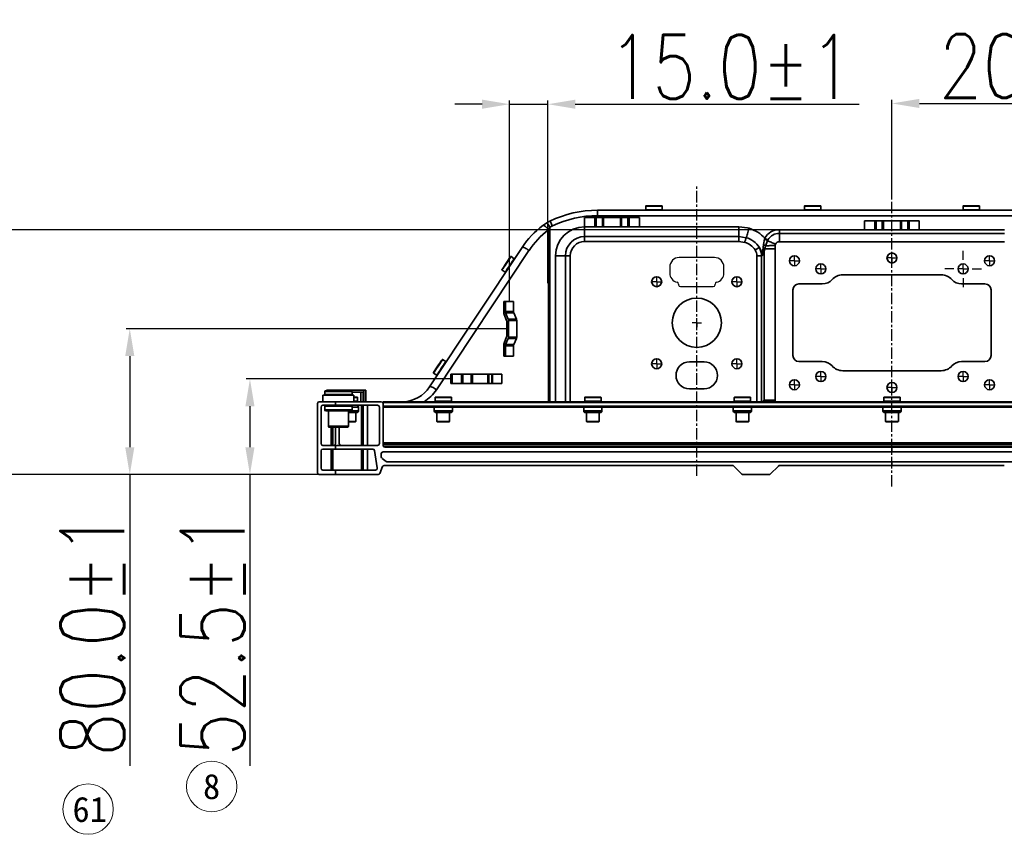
# Model space of a CAD drawing. Header units: millimetres. Extents: x 16386 to 23226, y -7201 to -2390.
# Tile 4 of 94: x 16891 to 17431, y -4339 to -3892. Entities that reach past the tile are written whole.
import ezdxf
from ezdxf.enums import TextEntityAlignment as Align

# ---------------------------------------------------------------- set-up
doc = ezdxf.new("R2010")
doc.units = ezdxf.units.MM
doc.header["$PDMODE"] = 3
doc.header["$PDSIZE"] = 8
doc.linetypes.add('CENTER', pattern=[2, 1.25, -0.25, 0.25, -0.25])
doc.linetypes.add('CENTERX2', pattern=[20.32, 12.7, -2.54, 2.54, -2.54])
doc.layers.get('0').update_dxf_attribs({"linetype": 'CONTINUOUS'})
doc.layers.get('Defpoints').update_dxf_attribs({"linetype": 'CONTINUOUS'})
for name, color, linetype in [('3中心线层', 1, 'CENTER'), ('7标注层', 4, 'CONTINUOUS'), ('中心线层', 1, 'CENTERX2')]:
    doc.layers.add(name, color=color, linetype=linetype)
for name, color, linetype, lineweight in [('单行文本', 7, 'CONTINUOUS', 5), ('细实线', 3, 'CONTINUOUS', 13), ('轮廓实线层', 7, 'CONTINUOUS', 35)]:
    doc.layers.add(name, color=color, linetype=linetype, lineweight=lineweight)
doc.styles.add('TH_GBDIM', font='romans.shx', dxfattribs={"width": 0.8, "bigfont": 'gbcbig.shx'})
doc.styles.add('文字', font='simhei.ttf')
doc.dimstyles.new('TH_GBDIM', dxfattribs={"dimtxt": 35, "dimasz": 15, "dimexe": 2, "dimexo": 0, "dimgap": 3, "dimtad": 1, "dimdec": 1, "dimzin": 0, "dimdsep": 46, "dimtxsty": 'TH_GBDIM', "dimcen": 2.5, "dimclrd": 130, "dimclre": 130, "dimclrt": 3, "dimadec": 1, "dimazin": 0, "dimtfac": 0.714286, "dimtdec": 1, "dimtmove": 0, "dimatfit": 3, "dimfxl": 1, "dimtzin": 0, "dimlwd": -1, "dimlwe": -1, "dimarcsym": 0})

# ---------------------------------------------------------------- blocks, each defined once
blk = doc.blocks.new('SW_CENTERMARKSYMBOL_39')
at = {"layer": '中心线层', "color": 0}
for q in [(-2.5, 0), (0, 2.5), (0, -2.5), (2.5, 0)]:
    blk.add_line((0, 0), q, dxfattribs=at)
blk = doc.blocks.new('SW_CENTERMARKSYMBOL_40')
at = {"layer": '中心线层', "color": 0}
for q in [(-2.5, 0), (0, 2.5), (0, -2.5), (2.5, 0)]:
    blk.add_line((0, 0), q, dxfattribs=at)
blk = doc.blocks.new('SW_CENTERMARKSYMBOL_41')
at = {"layer": '中心线层', "color": 0}
for q in [(-2.5, 0), (0, 2.5), (0, -2.5), (2.5, 0)]:
    blk.add_line((0, 0), q, dxfattribs=at)
blk = doc.blocks.new('SW_CENTERMARKSYMBOL_42')
at = {"layer": '中心线层', "color": 0}
for q in [(-2.5, 0), (0, 2.5), (0, -2.5), (2.5, 0)]:
    blk.add_line((0, 0), q, dxfattribs=at)
blk = doc.blocks.new('SW_CENTERMARKSYMBOL_43')
at = {"layer": '中心线层', "color": 0}
for q in [(-2.5, 0), (0, 2.5), (0, -2.5), (2.5, 0)]:
    blk.add_line((0, 0), q, dxfattribs=at)
blk = doc.blocks.new('SW_CENTERMARKSYMBOL_49')
at = {"layer": '中心线层', "color": 0}
for q in [(-2.5, 0), (0, 2.5), (0, -2.5), (2.5, 0)]:
    blk.add_line((0, 0), q, dxfattribs=at)
blk = doc.blocks.new('SW_CENTERMARKSYMBOL_50')
at = {"layer": '中心线层', "color": 0}
for q in [(-2.5, 0), (0, 2.5), (0, -2.5), (2.5, 0)]:
    blk.add_line((0, 0), q, dxfattribs=at)
blk = doc.blocks.new('SW_CENTERMARKSYMBOL_51')
at = {"layer": '中心线层', "color": 0}
for q in [(-2.5, 0), (0, 2.5), (0, -2.5), (2.5, 0)]:
    blk.add_line((0, 0), q, dxfattribs=at)
blk = doc.blocks.new('SW_CENTERMARKSYMBOL_52')
at = {"layer": '中心线层', "color": 0}
for q in [(-2.5, 0), (0, 2.5), (0, -2.5), (2.5, 0)]:
    blk.add_line((0, 0), q, dxfattribs=at)
blk = doc.blocks.new('SW_CENTERMARKSYMBOL_53')
at = {"layer": '中心线层', "color": 0}
for q in [(-2.5, 0), (0, 2.5), (0, -2.5), (2.5, 0)]:
    blk.add_line((0, 0), q, dxfattribs=at)
blk = doc.blocks.new('SW_CENTERMARKSYMBOL_54')
at = {"layer": '中心线层', "color": 0}
for q in [(-2.5, 0), (0, 2.5), (0, -2.5), (2.5, 0)]:
    blk.add_line((0, 0), q, dxfattribs=at)
blk = doc.blocks.new('SW_CENTERMARKSYMBOL_55')
at = {"layer": '中心线层', "color": 0}
for q in [(-2.5, 0), (0, 2.5), (0, -2.5), (2.5, 0)]:
    blk.add_line((0, 0), q, dxfattribs=at)
blk = doc.blocks.new('SW_CENTERMARKSYMBOL_56')
at = {"layer": '中心线层', "color": 0}
for q in [(-2.5, 0), (0, 2.5), (0, -2.5), (2.5, 0)]:
    blk.add_line((0, 0), q, dxfattribs=at)
blk = doc.blocks.new('SW_CENTERMARKSYMBOL_57')
at = {"layer": '中心线层', "color": 0}
for q in [(-2.5, 0), (0, 2.5), (0, -2.5), (2.5, 0)]:
    blk.add_line((0, 0), q, dxfattribs=at)
blk = doc.blocks.new('SW_CENTERMARKSYMBOL_58')
at = {"layer": '中心线层', "color": 0}
for p, q in [((0, 5), (0, 10)), ((-5, 0), (-10, 0)), ((0, 0), (-2.5, 0)), ((0, 0), (0, 2.5)), ((0, 0), (0, -2.5)), ((0, 0), (2.5, 0)), ((5, 0), (10, 0)), ((0, -5), (0, -10))]:
    blk.add_line(p, q, dxfattribs=at)
blk = doc.blocks.new('*D395')
at = {"layer": '7标注层', "color": 130, "ltscale": 5, "transparency": 16777216}
for p, q in [((17127.11, -4089.47), (17015.01, -4089.47)), ((17017.01, -4104.47), (17017.01, -4126.97)), ((17075.4, -4141.97), (17015.01, -4141.97)), ((17017.01, -4141.97), (17017.01, -4301.63))]:
    blk.add_line(p, q, dxfattribs=at)
for points in [[(17014.51, -4104.47), (17019.51, -4104.47), (17017.01, -4089.47)], [(17014.51, -4126.97), (17019.51, -4126.97), (17017.01, -4141.97)]]:
    blk.add_solid(points, dxfattribs=at)
at = {"layer": 'Defpoints', "color": 0, "ltscale": 5, "transparency": 16777216}
for p in [(17127.11, -4089.47), (17017.01, -4141.97), (17075.4, -4141.97)]:
    blk.add_point(p, dxfattribs=at)
at = {"layer": '7标注层', "color": 3, "ltscale": 5, "transparency": 16777216, "insert": (16996.51, -4229.3), "char_height": 35, "attachment_point": 5, "rotation": 90, "style": 'TH_GBDIM'}
blk.add_mtext('52.5±1', dxfattribs=at)
blk = doc.blocks.new('*D396')
at = {"layer": '7标注层', "color": 130, "ltscale": 5, "transparency": 16777216}
for p, q in [((17158.72, -4061.97), (16949.13, -4061.97)), ((16951.13, -4076.97), (16951.13, -4126.97)), ((17066.76, -4141.97), (16949.13, -4141.97)), ((16951.13, -4141.97), (16951.13, -4301.63))]:
    blk.add_line(p, q, dxfattribs=at)
for points in [[(16948.63, -4076.97), (16953.63, -4076.97), (16951.13, -4061.97)], [(16948.63, -4126.97), (16953.63, -4126.97), (16951.13, -4141.97)]]:
    blk.add_solid(points, dxfattribs=at)
at = {"layer": 'Defpoints', "color": 0, "ltscale": 5, "transparency": 16777216}
for p in [(17158.72, -4061.97), (16951.13, -4141.97), (17066.76, -4141.97)]:
    blk.add_point(p, dxfattribs=at)
at = {"layer": '7标注层', "color": 3, "ltscale": 5, "transparency": 16777216, "insert": (16930.63, -4229.3), "char_height": 35, "attachment_point": 5, "rotation": 90, "style": 'TH_GBDIM'}
blk.add_mtext('80.0±1', dxfattribs=at)
blk = doc.blocks.new('*D397')
at = {"layer": '7标注层', "color": 130, "ltscale": 5, "transparency": 16777216}
for p, q in [((17144.3, -3938.83), (17129.3, -3938.83)), ((17159.3, -4046.97), (17159.3, -3936.83)), ((17159.3, -3938.83), (17180.4, -3938.83)), ((17180.4, -4036.97), (17180.4, -3936.83)), ((17195.4, -3938.83), (17351.06, -3938.83))]:
    blk.add_line(p, q, dxfattribs=at)
for points in [[(17144.3, -3936.33), (17144.3, -3941.33), (17159.3, -3938.83)], [(17195.4, -3936.33), (17195.4, -3941.33), (17180.4, -3938.83)]]:
    blk.add_solid(points, dxfattribs=at)
at = {"layer": 'Defpoints', "color": 0, "ltscale": 5, "transparency": 16777216}
for p in [(17180.4, -3938.83), (17180.4, -4036.97), (17159.3, -4046.97)]:
    blk.add_point(p, dxfattribs=at)
at = {"layer": '7标注层', "color": 3, "ltscale": 5, "transparency": 16777216, "insert": (17280.73, -3918.33), "char_height": 35, "attachment_point": 5, "style": 'TH_GBDIM'}
blk.add_mtext('15.0±1', dxfattribs=at)
blk = doc.blocks.new('*D399')
at = {"layer": '7标注层', "color": 130, "ltscale": 5, "transparency": 16777216}
for p, q in [((17369.01, -3990.02), (17369.01, -3936.4)), ((17384.01, -3938.4), (17563.71, -3938.4)), ((17578.71, -4046.97), (17578.71, -3936.4))]:
    blk.add_line(p, q, dxfattribs=at)
for points in [[(17384.01, -3935.9), (17384.01, -3940.9), (17369.01, -3938.4)], [(17563.71, -3935.9), (17563.71, -3940.9), (17578.71, -3938.4)]]:
    blk.add_solid(points, dxfattribs=at)
at = {"layer": 'Defpoints', "color": 0, "ltscale": 5, "transparency": 16777216}
for p in [(17578.71, -3938.4), (17369.01, -3990.02), (17578.71, -4046.97)]:
    blk.add_point(p, dxfattribs=at)
at = {"layer": '7标注层', "color": 3, "ltscale": 5, "transparency": 16777216, "insert": (17473.86, -3917.9), "char_height": 35, "attachment_point": 5, "style": 'TH_GBDIM'}
blk.add_mtext('209.7±1', dxfattribs=at)
blk = doc.blocks.new('*D398')
at = {"layer": '7标注层', "color": 130, "ltscale": 5, "transparency": 16777216}
for p, q in [((17366.17, -4007.71), (16864.41, -4007.71)), ((16866.41, -4022.71), (16866.41, -4126.97)), ((17066.76, -4141.97), (16864.41, -4141.97)), ((16866.41, -4141.97), (16866.41, -4324.3))]:
    blk.add_line(p, q, dxfattribs=at)
for points in [[(16863.91, -4022.71), (16868.91, -4022.71), (16866.41, -4007.71)], [(16863.91, -4126.97), (16868.91, -4126.97), (16866.41, -4141.97)]]:
    blk.add_solid(points, dxfattribs=at)
at = {"layer": 'Defpoints', "color": 0, "ltscale": 5, "transparency": 16777216}
for p in [(17366.17, -4007.71), (16866.41, -4141.97), (17066.76, -4141.97)]:
    blk.add_point(p, dxfattribs=at)
at = {"layer": '7标注层', "color": 3, "ltscale": 5, "transparency": 16777216, "insert": (16845.91, -4240.63), "char_height": 35, "attachment_point": 5, "rotation": 90, "style": 'TH_GBDIM'}
blk.add_mtext('134.3±1', dxfattribs=at)

msp = doc.modelspace()

# ---------------------------------------------------------------- linework, layer by layer
at = {"color": 7, "linetype": 'Continuous', "lineweight": 25}
for p, q in [((17271.65, -4022.92), (17252.35, -4022.92)), ((17247.15, -4028.12), (17247.15, -4031.42)), ((17276.85, -4031.42), (17276.85, -4028.12)), ((17252, -4037.47), (17252, -4037.82)), ((17272, -4037.82), (17272, -4037.47)), ((17253, -4038.82), (17271, -4038.82))]:
    msp.add_line(p, q, dxfattribs=at)
for centre, radius, start, end in [((17252.35, -4028.12), 5.2, 90, 180), ((17271.65, -4028.12), 5.2, 0, 90), ((17252.35, -4031.42), 5.2, 180, 257.4236), ((17271.65, -4031.42), 5.2, 282.5764, 0), ((17251, -4037.47), 1, 0, 77.4236), ((17253, -4037.82), 1, 180, 270), ((17271, -4037.82), 1, 270, 0), ((17273, -4037.47), 1, 102.5764, 180)]:
    msp.add_arc(centre, radius, start, end, dxfattribs=at)
at = {"layer": '3中心线层', "ltscale": 5}
for p, q in [((17261.95, -4142.67), (17262.05, -3983.2)), ((17368.91, -4148.54), (17369.01, -3989.07))]:
    msp.add_line(p, q, dxfattribs=at)
at = {"layer": '细实线', "color": 6}
for centre in [(16996.01, -4313.02), (16928.29, -4325.42)]:
    msp.add_circle(centre, 13.82, dxfattribs=at)
at = {"layer": '轮廓实线层'}
for p, q in [((17234.23, -3994.47), (17242.78, -3994.47)), ((17321.23, -3994.47), (17329.78, -3994.47)), ((17408.23, -3994.47), (17414.13, -3994.47)), ((17414.13, -3994.47), (17416.78, -3994.47)), ((17207.59, -3999.97), (17207.59, -3996.97)), ((17207.59, -3996.97), (17530.42, -3996.97)), ((17530.42, -3999.97), (17207.59, -3999.97)), ((17234.03, -3994.67), (17234.03, -3996.77)), ((17242.98, -3994.67), (17234.03, -3994.67)), ((17242.34, -3996.77), (17234.03, -3996.77)), ((17242.98, -3996.77), (17242.34, -3996.77)), ((17242.98, -3996.77), (17242.98, -3994.67)), ((17321.03, -3994.67), (17321.03, -3996.77)), ((17329.98, -3994.67), (17321.03, -3994.67)), ((17329.48, -3996.77), (17321.03, -3996.77)), ((17329.98, -3996.77), (17329.48, -3996.77)), ((17329.98, -3996.77), (17329.98, -3994.67)), ((17408.03, -3994.67), (17408.03, -3996.77)), ((17408.37, -3994.67), (17408.03, -3994.67)), ((17416.98, -3996.77), (17408.03, -3996.77)), ((17416.98, -3994.67), (17408.37, -3994.67)), ((17416.98, -3996.77), (17416.98, -3994.67)), ((17200.5, -4006.05), (17200.5, -4001.05)), ((17206.09, -4001.05), (17200.5, -4001.05)), ((17206.09, -4006.05), (17206.09, -4001.05)), ((17206.09, -4001.05), (17206.8, -4001.05)), ((17206.8, -4001.05), (17206.8, -4006.05)), ((17210.21, -4001.05), (17206.8, -4001.05)), ((17210.21, -4006.05), (17210.21, -4001.05)), ((17210.21, -4001.05), (17210.92, -4001.05)), ((17210.92, -4001.05), (17210.92, -4006.05)), ((17220.09, -4001.05), (17210.92, -4001.05)), ((17220.09, -4006.05), (17220.09, -4001.05)), ((17220.09, -4001.05), (17220.8, -4001.05)), ((17220.8, -4001.05), (17220.8, -4006.05)), ((17224.21, -4001.05), (17220.8, -4001.05)), ((17224.21, -4006.05), (17224.21, -4001.05)), ((17224.21, -4001.05), (17224.92, -4001.05)), ((17224.92, -4001.05), (17224.92, -4006.05)), ((17230.5, -4001.05), (17224.92, -4001.05)), ((17230.5, -4006.05), (17230.5, -4001.05)), ((17354, -4007.71), (17354, -4002.71)), ((17359.59, -4002.71), (17354, -4002.71)), ((17359.59, -4007.71), (17359.59, -4002.71)), ((17359.59, -4002.71), (17360.3, -4002.71)), ((17360.3, -4002.71), (17360.3, -4007.71)), ((17363.71, -4002.71), (17360.3, -4002.71)), ((17363.71, -4007.71), (17363.71, -4002.71)), ((17363.71, -4002.71), (17364.42, -4002.71)), ((17364.42, -4002.71), (17364.42, -4007.71)), ((17373.59, -4002.71), (17364.42, -4002.71)), ((17373.59, -4007.71), (17373.59, -4002.71)), ((17373.59, -4002.71), (17374.3, -4002.71)), ((17374.3, -4002.71), (17374.3, -4007.71)), ((17377.71, -4002.71), (17374.3, -4002.71)), ((17377.71, -4007.71), (17377.71, -4002.71)), ((17377.71, -4002.71), (17378.42, -4002.71)), ((17378.42, -4002.71), (17378.42, -4007.71)), ((17384, -4002.71), (17378.42, -4002.71)), ((17384, -4007.71), (17384, -4002.71)), ((17181.48, -4006.38), (17180.66, -4007.8)), ((17180.66, -4007.8), (17180.66, -4101.97)), ((17181.5, -4006.34), (17181.48, -4006.38)), ((17181.5, -4101.97), (17181.5, -4006.34)), ((17206.09, -4006.05), (17200.5, -4006.05)), ((17200.5, -4011.43), (17200.5, -4006.05)), ((17206.8, -4006.05), (17206.09, -4006.05)), ((17210.21, -4006.05), (17206.8, -4006.05)), ((17210.92, -4006.05), (17210.21, -4006.05)), ((17220.09, -4006.05), (17210.92, -4006.05)), ((17220.8, -4006.05), (17220.09, -4006.05)), ((17224.21, -4006.05), (17220.8, -4006.05)), ((17224.92, -4006.05), (17224.21, -4006.05)), ((17230.5, -4006.05), (17224.92, -4006.05)), ((17230.5, -4006.05), (17285.07, -4006.05)), ((17285.07, -4011.43), (17285.07, -4006.05)), ((17307.3, -4007.71), (17307.3, -4009.7)), ((17307.3, -4007.71), (17354, -4007.71)), ((17307.3, -4009.7), (17307.3, -4014.33)), ((17430.71, -4009.7), (17307.3, -4009.7)), ((17359.59, -4007.71), (17354, -4007.71)), ((17360.3, -4007.71), (17359.59, -4007.71)), ((17363.71, -4007.71), (17360.3, -4007.71)), ((17364.42, -4007.71), (17363.71, -4007.71)), ((17373.59, -4007.71), (17364.42, -4007.71)), ((17374.3, -4007.71), (17373.59, -4007.71)), ((17377.71, -4007.71), (17374.3, -4007.71)), ((17378.42, -4007.71), (17377.71, -4007.71)), ((17384, -4007.71), (17378.42, -4007.71)), ((17384, -4007.71), (17430.71, -4007.71)), ((17200.5, -4011.43), (17285.07, -4011.43)), ((17200.5, -4014.11), (17200.5, -4011.43)), ((17285.07, -4014.11), (17200.5, -4014.11)), ((17285.07, -4011.43), (17289.08, -4012.02)), ((17285.07, -4014.11), (17285.07, -4011.43)), ((17288.29, -4014.59), (17285.07, -4014.11)), ((17298.44, -4017.36), (17298.56, -4015.84)), ((17298.56, -4015.84), (17299.12, -4012.83)), ((17299.12, -4012.83), (17299.27, -4012.36)), ((17300.8, -4013.73), (17299.69, -4016.46)), ((17301.03, -4013.27), (17300.8, -4013.73)), ((17430.71, -4014.33), (17307.3, -4014.33)), ((17115.44, -4093.8), (17166.23, -4017.39)), ((17170, -4019.05), (17119.21, -4095.46)), ((17298.29, -4018.81), (17298.44, -4017.36)), ((17299.31, -4018.1), (17298.93, -4019.47)), ((17298.93, -4101.15), (17298.93, -4019.47)), ((17299.69, -4016.46), (17299.31, -4018.1)), ((17299.31, -4018.1), (17304.99, -4018.1)), ((17304.96, -4016.3), (17304.99, -4018.1)), ((17304.99, -4018.1), (17304.99, -4101.15)), ((17161.91, -4023.54), (17160.16, -4022.37)), ((17189.96, -4021.97), (17184.59, -4021.97)), ((17184.59, -4101.97), (17184.59, -4021.97)), ((17189.96, -4021.97), (17192.65, -4021.97)), ((17189.96, -4101.97), (17189.96, -4021.97)), ((17192.65, -4021.97), (17192.65, -4101.97)), ((17294.88, -4021.97), (17297.48, -4021.97)), ((17294.88, -4101.97), (17294.88, -4021.97)), ((17297.77, -4021.97), (17297.48, -4021.97)), ((17297.48, -4021.97), (17297.48, -4101.97)), ((17155.21, -4029.83), (17156.95, -4030.99)), ((17396, -4032.37), (17342, -4032.37)), ((17330.82, -4037.37), (17318, -4037.37)), ((17420, -4037.37), (17407.18, -4037.37)), ((17314.7, -4040.67), (17314.7, -4076.67)), ((17423.3, -4076.67), (17423.3, -4040.67)), ((17156.19, -4053.38), (17156.19, -4046.97)), ((17156.19, -4046.97), (17157.03, -4046.97)), ((17157.03, -4046.97), (17157.03, -4052.55)), ((17161.56, -4046.97), (17157.03, -4046.97)), ((17161.56, -4046.97), (17161.56, -4052.55)), ((17157.03, -4052.55), (17161.56, -4052.55)), ((17157.16, -4053.26), (17158.6, -4056.67)), ((17161.69, -4053.26), (17157.16, -4053.26)), ((17161.69, -4053.26), (17163.13, -4056.67)), ((17157.75, -4057.5), (17156.31, -4054.09)), ((17157.88, -4065.72), (17157.88, -4058.21)), ((17158.6, -4056.67), (17163.13, -4056.67)), ((17158.72, -4057.38), (17158.72, -4066.55)), ((17163.26, -4057.38), (17158.72, -4057.38)), ((17163.26, -4057.38), (17163.26, -4066.55)), ((17156.31, -4069.85), (17157.75, -4066.43)), ((17158.6, -4067.26), (17157.16, -4070.67)), ((17163.13, -4067.26), (17158.6, -4067.26)), ((17158.72, -4066.55), (17163.26, -4066.55)), ((17163.13, -4067.26), (17161.69, -4070.67)), ((17156.19, -4076.97), (17156.19, -4070.55)), ((17157.03, -4071.38), (17157.03, -4076.97)), ((17161.56, -4071.38), (17157.03, -4071.38)), ((17157.16, -4070.67), (17161.69, -4070.67)), ((17161.56, -4071.38), (17161.56, -4076.97)), ((17122.31, -4078.95), (17122.36, -4078.87)), ((17124.39, -4079.98), (17122.64, -4078.82)), ((17157.03, -4076.97), (17156.19, -4076.97)), ((17161.56, -4076.97), (17157.03, -4076.97)), ((17258, -4080.17), (17266, -4080.17)), ((17318, -4079.97), (17330.82, -4079.97)), ((17407.18, -4079.97), (17420, -4079.97)), ((17117.68, -4086.27), (17119.43, -4087.43)), ((17342, -4084.97), (17396, -4084.97)), ((17127.11, -4091.97), (17127.11, -4086.97)), ((17127.95, -4086.97), (17127.11, -4086.97)), ((17127.95, -4091.97), (17127.95, -4086.97)), ((17133.01, -4086.97), (17127.95, -4086.97)), ((17133.01, -4091.97), (17133.01, -4086.97)), ((17133.01, -4086.97), (17133.78, -4086.97)), ((17133.78, -4086.97), (17133.78, -4091.97)), ((17138.32, -4086.97), (17133.78, -4086.97)), ((17138.32, -4091.97), (17138.32, -4086.97)), ((17138.32, -4086.97), (17139.08, -4086.97)), ((17139.08, -4086.97), (17139.08, -4091.97)), ((17147.39, -4086.97), (17139.08, -4086.97)), ((17147.39, -4091.97), (17147.39, -4086.97)), ((17147.39, -4086.97), (17147.91, -4086.97)), ((17147.91, -4086.97), (17147.91, -4091.97)), ((17149.56, -4086.97), (17147.91, -4086.97)), ((17149.56, -4091.97), (17149.56, -4086.97)), ((17149.56, -4086.97), (17150.08, -4086.97)), ((17150.08, -4086.97), (17150.08, -4091.97)), ((17155.14, -4086.97), (17150.08, -4086.97)), ((17155.14, -4091.97), (17155.14, -4086.97)), ((17058, -4096.47), (17058, -4097.97)), ((17059.01, -4096.47), (17058, -4096.47)), ((17058.5, -4095.97), (17059.44, -4095.97)), ((17059, -4095.67), (17059, -4095.97)), ((17079.4, -4095.67), (17059, -4095.67)), ((17073, -4096.47), (17059.01, -4096.47)), ((17059.44, -4095.97), (17072.5, -4095.97)), ((17073, -4097.97), (17073, -4096.47)), ((17073, -4096.67), (17077.8, -4096.67)), ((17077.8, -4101.97), (17077.8, -4096.67)), ((17077.8, -4096.67), (17079, -4096.67)), ((17079, -4096.67), (17079, -4101.97)), ((17079.4, -4101.97), (17079.4, -4095.67)), ((17079.4, -4095.67), (17080.5, -4095.67)), ((17080.5, -4095.67), (17080.5, -4101.97)), ((17127.95, -4091.97), (17127.11, -4091.97)), ((17133.01, -4091.97), (17127.95, -4091.97)), ((17133.78, -4091.97), (17133.01, -4091.97)), ((17138.32, -4091.97), (17133.78, -4091.97)), ((17139.08, -4091.97), (17138.32, -4091.97)), ((17147.39, -4091.97), (17139.08, -4091.97)), ((17147.91, -4091.97), (17147.39, -4091.97)), ((17149.56, -4091.97), (17147.91, -4091.97)), ((17150.08, -4091.97), (17149.56, -4091.97)), ((17155.14, -4091.97), (17150.08, -4091.97)), ((17266, -4094.97), (17258, -4094.97)), ((17064, -4101.97), (17055, -4101.97)), ((17057, -4098.47), (17057, -4101.97)), ((17057, -4098.47), (17074, -4098.47)), ((17058, -4097.97), (17059.01, -4097.97)), ((17059.01, -4097.97), (17073, -4097.97)), ((17064, -4103.97), (17064, -4101.97)), ((17089, -4101.97), (17064, -4101.97)), ((17074, -4101.97), (17074, -4098.47)), ((17074, -4099.47), (17075.78, -4099.47)), ((17075.98, -4099.67), (17074, -4099.67)), ((17075.98, -4101.77), (17074, -4101.77)), ((17075.98, -4101.77), (17075.98, -4099.67)), ((17090, -4102.47), (17090, -4101.97)), ((17090, -4101.97), (17648, -4101.97)), ((17648, -4102.47), (17090, -4102.47)), ((17090, -4102.47), (17090, -4104.47)), ((17118.53, -4099.67), (17118.53, -4101.77)), ((17127.48, -4099.67), (17118.53, -4099.67)), ((17123.8, -4101.77), (17118.53, -4101.77)), ((17118.73, -4099.47), (17127.28, -4099.47)), ((17127.48, -4101.77), (17123.8, -4101.77)), ((17127.48, -4101.77), (17127.48, -4099.67)), ((17200.53, -4099.67), (17200.53, -4101.77)), ((17209.48, -4099.67), (17200.53, -4099.67)), ((17209.48, -4101.77), (17200.53, -4101.77)), ((17200.73, -4099.47), (17203.88, -4099.47)), ((17203.88, -4099.47), (17209.28, -4099.47)), ((17209.48, -4101.77), (17209.48, -4099.67)), ((17282.53, -4099.67), (17282.53, -4101.77)), ((17291.48, -4099.67), (17282.53, -4099.67)), ((17291.48, -4101.77), (17282.53, -4101.77)), ((17282.73, -4099.47), (17285.11, -4099.47)), ((17285.11, -4099.47), (17291.28, -4099.47)), ((17291.48, -4101.77), (17291.48, -4099.67)), ((17298.11, -4101.97), (17298.93, -4101.15)), ((17304.99, -4101.15), (17298.93, -4101.15)), ((17364.53, -4099.67), (17364.53, -4101.77)), ((17373.48, -4099.67), (17364.53, -4099.67)), ((17373.48, -4101.77), (17364.53, -4101.77)), ((17364.73, -4099.47), (17366.77, -4099.47)), ((17366.77, -4099.47), (17373.28, -4099.47)), ((17373.48, -4101.77), (17373.48, -4099.67)), ((17054, -4102.97), (17054, -4140.97)), ((17056, -4124.97), (17056, -4104.97)), ((17057, -4103.97), (17064, -4103.97)), ((17058, -4104.47), (17058, -4106.47)), ((17059.01, -4104.47), (17058, -4104.47)), ((17073, -4106.47), (17058, -4106.47)), ((17058.53, -4106.97), (17072.49, -4106.97)), ((17073, -4104.47), (17059.01, -4104.47)), ((17060, -4106.97), (17060, -4115.47)), ((17087, -4103.97), (17064, -4103.97)), ((17071, -4115.47), (17071, -4106.97)), ((17071, -4107.97), (17076, -4107.97)), ((17072.78, -4106.97), (17076.5, -4106.97)), ((17073, -4106.47), (17073, -4104.47)), ((17073, -4104.97), (17076.5, -4104.97)), ((17075, -4112.77), (17075, -4107.97)), ((17076.5, -4106.97), (17076.5, -4104.97)), ((17078.25, -4125.97), (17078.25, -4103.97)), ((17079, -4103.97), (17079, -4125.97)), ((17081.5, -4125.97), (17081.5, -4103.97)), ((17088, -4124.97), (17088, -4104.97)), ((17090, -4125.97), (17090, -4102.97)), ((17090, -4104.47), (17648, -4104.47)), ((17648, -4104.97), (17090, -4104.97)), ((17118, -4104.97), (17118, -4106.97)), ((17118, -4106.97), (17128, -4106.97)), ((17118.5, -4107.97), (17127.5, -4107.97)), ((17119.5, -4107.97), (17119.5, -4112.77)), ((17126.5, -4112.77), (17126.5, -4107.97)), ((17128, -4106.97), (17128, -4104.97)), ((17200, -4104.97), (17200, -4106.97)), ((17200, -4106.97), (17203.69, -4106.97)), ((17200.5, -4107.97), (17203.82, -4107.97)), ((17201.5, -4107.97), (17201.5, -4112.77)), ((17203.69, -4106.97), (17210, -4106.97)), ((17203.82, -4107.97), (17209.5, -4107.97)), ((17208.5, -4112.77), (17208.5, -4107.97)), ((17210, -4106.97), (17210, -4104.97)), ((17282, -4104.97), (17282, -4106.97)), ((17282, -4106.97), (17284.79, -4106.97)), ((17282.5, -4107.97), (17285.01, -4107.97)), ((17283.5, -4107.97), (17283.5, -4112.77)), ((17284.79, -4106.97), (17292, -4106.97)), ((17285.01, -4107.97), (17291.5, -4107.97)), ((17290.5, -4112.77), (17290.5, -4107.97)), ((17292, -4106.97), (17292, -4104.97)), ((17364, -4104.97), (17364, -4106.97)), ((17364, -4106.97), (17366.39, -4106.97)), ((17364.5, -4107.97), (17366.65, -4107.97)), ((17365.5, -4107.97), (17365.5, -4112.77)), ((17366.39, -4106.97), (17374, -4106.97)), ((17366.65, -4107.97), (17373.5, -4107.97)), ((17372.5, -4112.77), (17372.5, -4107.97)), ((17374, -4106.97), (17374, -4104.97)), ((17071, -4112.77), (17073.28, -4112.77)), ((17071, -4112.97), (17074.8, -4112.97)), ((17073.28, -4112.77), (17075, -4112.77)), ((17119.5, -4112.77), (17126.5, -4112.77)), ((17119.7, -4112.97), (17126.3, -4112.97)), ((17201.5, -4112.77), (17208.5, -4112.77)), ((17201.7, -4112.97), (17204.14, -4112.97)), ((17204.14, -4112.97), (17208.3, -4112.97)), ((17283.5, -4112.77), (17290.5, -4112.77)), ((17283.7, -4112.97), (17285.54, -4112.97)), ((17285.54, -4112.97), (17290.3, -4112.97)), ((17365.5, -4112.77), (17372.5, -4112.77)), ((17365.7, -4112.97), (17367.28, -4112.97)), ((17367.28, -4112.97), (17372.3, -4112.97)), ((17071, -4115.47), (17060, -4115.47)), ((17060.51, -4115.97), (17070.5, -4115.97)), ((17061.5, -4115.97), (17061.5, -4125.97)), ((17062.5, -4115.97), (17062.5, -4125.97)), ((17064, -4124.97), (17064, -4115.97)), ((17066, -4115.97), (17066, -4124.97)), ((17056, -4138.47), (17056, -4128.97)), ((17064, -4125.97), (17057, -4125.97)), ((17057, -4127.97), (17064, -4127.97)), ((17061.5, -4127.97), (17061.5, -4139.47)), ((17062.5, -4127.97), (17062.5, -4139.47)), ((17064, -4127.97), (17064, -4125.97)), ((17064, -4125.97), (17087, -4125.97)), ((17084.32, -4127.97), (17064, -4127.97)), ((17078.25, -4139.47), (17078.25, -4127.97)), ((17079, -4127.97), (17079, -4139.47)), ((17081.5, -4139.47), (17081.5, -4127.97)), ((17086.82, -4138.31), (17085.31, -4128.81)), ((17090, -4124.47), (17648, -4124.47)), ((17090, -4124.97), (17648, -4124.97)), ((17648, -4125.47), (17090, -4125.47)), ((17369, -4129.47), (17090, -4129.47)), ((17090.14, -4126.47), (17647.87, -4126.47)), ((17369, -4126.97), (17091, -4126.97)), ((17369, -4129.47), (17369, -4126.97)), ((17369, -4126.97), (17647, -4126.97)), ((17369, -4129.47), (17648, -4129.47)), ((17089, -4130.47), (17089, -4132.23)), ((17089.41, -4133.04), (17091.74, -4134.77)), ((17092.33, -4134.97), (17369, -4134.97)), ((17369, -4136.97), (17369, -4134.97)), ((17645.67, -4134.97), (17369, -4134.97)), ((17064, -4139.47), (17057, -4139.47)), ((17064, -4141.97), (17064, -4139.47)), ((17064, -4139.47), (17085.83, -4139.47)), ((17088.26, -4141.34), (17089.75, -4137.6)), ((17090.68, -4136.97), (17281.59, -4136.97)), ((17282.3, -4137.26), (17286.71, -4141.67)), ((17302.3, -4141.67), (17306.71, -4137.26)), ((17307.42, -4136.97), (17369, -4136.97)), ((17430.59, -4136.97), (17369, -4136.97)), ((17055, -4141.97), (17064, -4141.97)), ((17064, -4141.97), (17087.33, -4141.97)), ((17287.42, -4141.97), (17301.59, -4141.97))]:
    msp.add_line(p, q, dxfattribs=at)
at = {"layer": '轮廓实线层', "flags": 128}
for points in [[(17177.61, -4005.38), (17177.61, -4005.38), (17179.81, -4003.86)], [(17180.66, -4007.8), (17180.28, -4007.23), (17179.86, -4006.7), (17179.42, -4006.22), (17178.97, -4005.83), (17178.55, -4005.53), (17178.17, -4005.35), (17177.85, -4005.3), (17177.61, -4005.38)], [(17179.81, -4003.86), (17179.81, -4003.86), (17179.89, -4003.81)], [(17181.5, -4006.34), (17181.19, -4005.85), (17180.89, -4005.37), (17180.61, -4004.94), (17180.36, -4004.55), (17180.16, -4004.24), (17180.01, -4004), (17179.92, -4003.86), (17179.89, -4003.81)], [(17182.82, -4005.61), (17182.56, -4005.08), (17182.31, -4004.58), (17182.09, -4004.11), (17181.89, -4003.7), (17181.72, -4003.36), (17181.6, -4003.12), (17181.53, -4002.96), (17181.5, -4002.91)], [(17285.07, -4006.05), (17289.79, -4006.64), (17290.65, -4006.88)], [(17289.08, -4012.02), (17289.2, -4011.62), (17289.35, -4011.13), (17289.53, -4010.55), (17289.73, -4009.91), (17289.94, -4009.2), (17290.17, -4008.45), (17290.41, -4007.68), (17290.65, -4006.88)], [(17288.29, -4014.59), (17288.41, -4014.19), (17288.53, -4013.81), (17288.65, -4013.43), (17288.75, -4013.08), (17288.85, -4012.76), (17288.94, -4012.47), (17289.02, -4012.22), (17289.08, -4012.02)], [(17299.27, -4012.36), (17299.51, -4012.48), (17299.75, -4012.61), (17299.98, -4012.73), (17300.21, -4012.84), (17300.43, -4012.96), (17300.64, -4013.07), (17300.85, -4013.17), (17301.03, -4013.27)], [(17300.8, -4013.73), (17301.25, -4013.92), (17301.74, -4014.13), (17302.25, -4014.34), (17302.79, -4014.57), (17303.35, -4014.8), (17303.92, -4015.04), (17304.5, -4015.28), (17305.09, -4015.53)], [(17305.09, -4015.53), (17305.02, -4015.72), (17304.96, -4016.3)], [(17170, -4019.05), (17169.44, -4018.63), (17168.84, -4018.23), (17168.23, -4017.88), (17167.65, -4017.6), (17167.13, -4017.4), (17166.71, -4017.29), (17166.41, -4017.29), (17166.23, -4017.39)], [(17293.99, -4018.76), (17294.34, -4018.55), (17294.69, -4018.34), (17295.03, -4018.14), (17295.35, -4017.95), (17295.64, -4017.78), (17295.89, -4017.63), (17296.12, -4017.49), (17296.3, -4017.39)], [(17297.77, -4021.97), (17297.78, -4021.95), (17298.29, -4018.81)], [(17298.93, -4019.47), (17297.78, -4021.95), (17297.77, -4021.97)], [(17299.69, -4016.46), (17300.21, -4016.45), (17300.78, -4016.43), (17301.4, -4016.41), (17302.06, -4016.39), (17302.76, -4016.37), (17303.48, -4016.35), (17304.21, -4016.32), (17304.96, -4016.3)], [(17155.15, -4029.55), (17155.22, -4029.45), (17155.48, -4029.05), (17155.93, -4028.38), (17156.52, -4027.49), (17157.19, -4026.47), (17157.9, -4025.41), (17158.57, -4024.4), (17159.15, -4023.53), (17159.58, -4022.88), (17159.83, -4022.51), (17159.88, -4022.43)], [(17160.16, -4022.37), (17160.12, -4022.44), (17159.88, -4022.79), (17159.48, -4023.4), (17158.92, -4024.24), (17158.27, -4025.22), (17157.56, -4026.28), (17156.87, -4027.32), (17156.25, -4028.26), (17155.74, -4029.03), (17155.38, -4029.56), (17155.22, -4029.81), (17155.21, -4029.83)], [(17161.91, -4023.54), (17161.91, -4023.54), (17161.77, -4023.74), (17161.45, -4024.23), (17160.96, -4024.96), (17160.35, -4025.88), (17159.67, -4026.91), (17158.96, -4027.97), (17158.3, -4028.97), (17157.72, -4029.84), (17157.29, -4030.49), (17157.02, -4030.89), (17156.95, -4030.99)], [(17117.63, -4085.99), (17117.7, -4085.89), (17117.96, -4085.49), (17118.41, -4084.81), (17119, -4083.92), (17119.68, -4082.9), (17120.39, -4081.84), (17121.06, -4080.83), (17121.63, -4079.97), (17122.06, -4079.32), (17122.31, -4078.95)], [(17124.39, -4079.98), (17124.33, -4080.06), (17124.09, -4080.42), (17123.67, -4081.05), (17123.11, -4081.9), (17122.45, -4082.89), (17121.75, -4083.95), (17121.06, -4084.99), (17120.44, -4085.92), (17119.94, -4086.67), (17119.59, -4087.19), (17119.44, -4087.42), (17119.43, -4087.43)], [(17122.64, -4078.82), (17122.63, -4078.82), (17122.49, -4079.04), (17122.15, -4079.55), (17121.66, -4080.29), (17121.04, -4081.22), (17120.35, -4082.25), (17119.65, -4083.31)], [(17119.65, -4083.31), (17118.99, -4084.31), (17118.42, -4085.16), (17117.99, -4085.8), (17117.74, -4086.18), (17117.68, -4086.27)], [(17119.21, -4095.46), (17118.65, -4095.03), (17118.04, -4094.63), (17117.44, -4094.28), (17116.86, -4094), (17116.34, -4093.8), (17115.92, -4093.7), (17115.61, -4093.7), (17115.44, -4093.8)], [(17055, -4101.97), (17054.34, -4102.22), (17054, -4102.96), (17054, -4102.97)], [(17054, -4140.97), (17054, -4140.97), (17054.34, -4141.72), (17055, -4141.97)]]:
    msp.add_lwpolyline(points, dxfattribs=at)
at = {"layer": '轮廓实线层'}
for centre, radius in [((17369, -4023.17), 2.75), ((17315.5, -4024.67), 2.75), ((17330, -4029.17), 2.75), ((17408, -4029.17), 2.75), ((17422.5, -4024.67), 2.75), ((17240, -4036.17), 2.75), ((17284, -4036.17), 2.75), ((17262, -4058.67), 13.5), ((17240, -4081.17), 2.75), ((17284, -4081.17), 2.75), ((17330, -4088.17), 2.75), ((17408, -4088.17), 2.75), ((17315.5, -4092.67), 2.75), ((17369, -4094.17), 2.75), ((17422.5, -4092.67), 2.75)]:
    msp.add_circle(centre, radius, dxfattribs=at)
for centre, radius, start, end in [((17234.23, -3994.67), 0.2, 90, 180), ((17242.78, -3994.67), 0.2, 0, 90), ((17321.23, -3994.67), 0.2, 90, 180), ((17329.78, -3994.67), 0.2, 0, 90), ((17408.23, -3994.67), 0.2, 90, 180), ((17416.78, -3994.67), 0.2, 0, 90), ((17207.48, -4056.71), 59.74, 89.8934, 115.7738), ((17207.46, -4056.63), 56.66, 89.8697, 115.7834), ((17234.23, -3996.77), 0.2, 180, 270), ((17242.78, -3996.77), 0.2, 270, 0), ((17321.23, -3996.77), 0.2, 180, 270), ((17329.78, -3996.77), 0.2, 270, 0), ((17408.23, -3996.77), 0.2, 180, 270), ((17416.78, -3996.77), 0.2, 270, 0), ((17206.06, -4043.73), 47.75, 126.5738, 146.5272), ((17116.17, -4047.82), 77.35, 32.3988, 34.6353), ((17188.44, -4017.23), 15.91, 115.8319, 122.501), ((17207.4, -4043.79), 44.84, 126.6076, 146.5161), ((17188.44, -4017.24), 12.92, 115.809, 122.4752), ((17200.5, -4021.97), 15.92, 90, 180), ((17306.98, -4016.42), 8.71, 87.8844, 152.2218), ((17306.96, -4016.39), 6.7, 87.094, 152.2151), ((17200.5, -4021.97), 10.54, 90, 180), ((17200.5, -4021.97), 7.85, 90, 180), ((17285.51, -4024.37), 10.17, 33.4926, 74.1059), ((17285.67, -4024.15), 12.6, 32.4678, 74.2991), ((17296.4, -4021.12), 5.7, 54.755, 67.7603), ((17282.76, -4045.25), 36.31, 60.2256, 63.2316), ((17307.01, -4016.45), 2.14, 82.3554, 154.4595), ((17296.43, -4021.22), 3.05, 34.9908, 52.2475), ((17296.3, -4020.73), 3.99, 41.0934, 57.5743), ((17160.05, -4022.54), 0.2, 56.3839, 146.3839), ((17161.8, -4023.7), 0.2, 326.3839, 56.3839), ((17155.32, -4029.66), 0.2, 146.3839, 236.3839), ((17157.07, -4030.82), 0.2, 236.3839, 326.3839), ((17342, -4040.17), 7.8, 90, 138.1897), ((17396, -4040.17), 7.8, 41.8103, 90), ((17318, -4040.67), 3.3, 90, 180), ((17330.82, -4030.17), 7.2, 270, 318.1897), ((17407.18, -4030.17), 7.2, 221.8103, 270), ((17420, -4040.67), 3.3, 0, 90), ((17158.07, -4053.42), 1.88, 178.9161, 200.9404), ((17158.91, -4052.59), 1.88, 178.9204, 200.9406), ((17163.44, -4052.59), 1.88, 178.9204, 200.9406), ((17156, -4058.17), 1.88, 358.9204, 20.9406), ((17156.84, -4057.35), 1.88, 358.9206, 20.9359), ((17161.38, -4057.35), 1.88, 358.9161, 20.9404), ((17158.07, -4070.52), 1.88, 159.0598, 181.0838), ((17156, -4065.76), 1.88, 339.0591, 1.0797), ((17156.84, -4066.59), 1.88, 339.0643, 1.0792), ((17161.38, -4066.59), 1.88, 339.0598, 1.0837), ((17158.91, -4071.35), 1.88, 159.0592, 181.0796), ((17163.44, -4071.35), 1.88, 159.0592, 181.0796), ((17122.53, -4078.98), 0.2, 56.3839, 146.3839), ((17124.28, -4080.15), 0.2, 326.3839, 56.3839), ((17258, -4087.57), 7.4, 90, 270), ((17266, -4087.57), 7.4, 270, 90), ((17318, -4076.67), 3.3, 180, 270), ((17330.82, -4087.17), 7.2, 41.8103, 90), ((17407.18, -4087.17), 7.2, 90, 138.1897), ((17420, -4076.67), 3.3, 270, 360), ((17117.79, -4086.1), 0.2, 146.3839, 236.3839), ((17342, -4077.17), 7.8, 221.8103, 270), ((17396, -4077.17), 7.8, 270, 318.1897), ((17119.54, -4087.27), 0.2, 236.3839, 326.3839), ((17058.5, -4096.47), 0.5, 90, 180), ((17072.5, -4096.47), 0.5, 0, 90), ((17100.54, -4084.3), 17.67, 270.9317, 327.4817), ((17101.79, -4084.14), 20.77, 300.8545, 326.9719), ((17058.5, -4097.97), 0.5, 180, 270), ((17072.5, -4097.97), 0.5, 270, 0), ((17075.78, -4099.67), 0.2, 0, 90), ((17075.78, -4101.77), 0.2, 270, 0), ((17089, -4102.97), 1, 0, 90), ((17118.73, -4099.67), 0.2, 90, 180), ((17118.73, -4101.77), 0.2, 180, 270), ((17127.28, -4099.67), 0.2, 0, 90), ((17127.28, -4101.77), 0.2, 270, 0), ((17200.73, -4099.67), 0.2, 90, 180), ((17200.73, -4101.77), 0.2, 180, 270), ((17209.28, -4099.67), 0.2, 0, 90), ((17209.28, -4101.77), 0.2, 270, 0), ((17282.73, -4099.67), 0.2, 90, 180), ((17282.73, -4101.77), 0.2, 180, 270), ((17291.28, -4099.67), 0.2, 0, 90), ((17291.28, -4101.77), 0.2, 270, 0), ((17364.73, -4099.67), 0.2, 90, 180), ((17364.73, -4101.77), 0.2, 180, 270), ((17373.28, -4099.67), 0.2, 0, 90), ((17373.28, -4101.77), 0.2, 270, 0), ((17057, -4104.97), 1, 90.0004, 180.0003), ((17058.5, -4104.47), 0.5, 90, 180), ((17058.5, -4106.47), 0.5, 180, 270), ((17072.5, -4104.47), 0.5, 0, 90), ((17072.5, -4106.47), 0.5, 270, 0), ((17075.25, -4104.97), 1.25, 0, 53.1301), ((17075.25, -4106.97), 1.25, 306.8699, 0), ((17087, -4104.97), 1, 0, 90), ((17119.25, -4106.97), 1.25, 180, 233.1301), ((17126.75, -4106.97), 1.25, 306.8699, 0), ((17201.25, -4106.97), 1.25, 180, 233.1301), ((17208.75, -4106.97), 1.25, 306.8699, 0), ((17283.25, -4106.97), 1.25, 180, 233.1301), ((17290.75, -4106.97), 1.25, 306.8699, 0), ((17365.25, -4106.97), 1.25, 180, 233.1301), ((17372.75, -4106.97), 1.25, 306.8699, 0), ((17074.8, -4112.77), 0.2, 270, 0), ((17119.7, -4112.77), 0.2, 180, 270), ((17126.3, -4112.77), 0.2, 270, 0), ((17201.7, -4112.77), 0.2, 180, 270), ((17208.3, -4112.77), 0.2, 270, 0), ((17283.7, -4112.77), 0.2, 180, 270), ((17290.3, -4112.77), 0.2, 270, 0), ((17365.7, -4112.77), 0.2, 180, 270), ((17372.3, -4112.77), 0.2, 270, 0), ((17060.5, -4115.47), 0.5, 180, 270), ((17070.5, -4115.47), 0.5, 270, 0), ((17057, -4124.97), 1, 180.0025, 269.9967), ((17057, -4128.97), 1, 90.0006, 180.0002), ((17063, -4124.97), 1, 270, 0), ((17067, -4124.97), 1, 180, 270), ((17084.32, -4128.97), 1, 9.0395, 90), ((17087, -4124.97), 1, 270, 0), ((17090, -4130.47), 1, 90, 180), ((17091, -4125.97), 1, 180, 270), ((17090, -4132.23), 1, 180, 233.3501), ((17092.33, -4133.97), 1, 233.3501, 270), ((17057, -4138.47), 1, 180.0026, 269.9967), ((17085.83, -4138.47), 1, 270, 9.0395), ((17090.68, -4137.97), 1, 90, 158.1986), ((17281.59, -4137.97), 1, 45, 90), ((17307.42, -4137.97), 1, 90, 135), ((17087.33, -4140.97), 1, 270, 338.1986), ((17287.42, -4140.97), 1, 225, 270), ((17301.59, -4140.97), 1, 270, 315)]:
    msp.add_arc(centre, radius, start, end, dxfattribs=at)
for centre, major_axis, ratio, start_param, end_param in [((17284.49, -4021.97), (18.48, 0), 0.866025, 0.643981, 1.230959), ((17286.8, -4021.97), (8.08, 0), 0.866025, 0, 0.475882), ((17284.49, -4021.97), (13.28, 0), 0.753066, 0, 0.475882), ((17286.8, -4021.97), (10.68, 0), 0.936244, 0, 0.475882), ((17307.3, -4100.57), (6.36, -6.36), 0.889352, 4.053331, 4.149935), ((17307.3, -4100.57), (-1.83, -1.83), 0.774597, 5.624127, 6.019605)]:
    msp.add_ellipse(centre, major_axis=major_axis, ratio=ratio, start_param=start_param, end_param=end_param, dxfattribs=at)

# ---------------------------------------------------------------- block references
at = {"layer": '中心线层', "color": 1}
for name, p in [('SW_CENTERMARKSYMBOL_57', (17369, -4023.17)), ('SW_CENTERMARKSYMBOL_58', (17408, -4029.17)), ('SW_CENTERMARKSYMBOL_53', (17315.5, -4024.67)), ('SW_CENTERMARKSYMBOL_52', (17330, -4029.17)), ('SW_CENTERMARKSYMBOL_49', (17422.5, -4024.67)), ('SW_CENTERMARKSYMBOL_40', (17240, -4036.17)), ('SW_CENTERMARKSYMBOL_41', (17284, -4036.17)), ('SW_CENTERMARKSYMBOL_39', (17262, -4058.67)), ('SW_CENTERMARKSYMBOL_43', (17240, -4081.17)), ('SW_CENTERMARKSYMBOL_42', (17284, -4081.17)), ('SW_CENTERMARKSYMBOL_55', (17330, -4088.17)), ('SW_CENTERMARKSYMBOL_54', (17408, -4088.17)), ('SW_CENTERMARKSYMBOL_51', (17315.5, -4092.67)), ('SW_CENTERMARKSYMBOL_56', (17369, -4094.17)), ('SW_CENTERMARKSYMBOL_50', (17422.5, -4092.67))]:
    msp.add_blockref(name, p, dxfattribs=at)

# ---------------------------------------------------------------- texts
at = {"layer": '单行文本', "color": 6, "style": '文字'}
for s, height, p in [('8', 13.82, (16996.01, -4313.02)), ('61', 13.824, (16929.14, -4325.56))]:
    msp.add_text(s, height=height, dxfattribs=at).set_placement(p, align=Align.MIDDLE_CENTER)

# ---------------------------------------------------------------- dimensions: what is measured, and where the dimension line sits
at = {"layer": '7标注层', "ltscale": 5}
dim = msp.add_linear_dim(base=(17180.4, -3938.83), p1=(17159.3, -4046.97), p2=(17180.4, -4036.97), text='15.0±1', dimstyle='TH_GBDIM', dxfattribs=at)
dim.commit()
dim.dimension.update_dxf_attribs({"geometry": '*D397', "text_midpoint": (17280.73, -3918.33)})
dim = msp.add_linear_dim(base=(17578.71, -3938.4), p1=(17369.01, -3990.02), p2=(17578.71, -4046.97), text='<>±1', dimstyle='TH_GBDIM', override={"dimarcsym": 1}, dxfattribs=at)
dim.commit()
dim.dimension.update_dxf_attribs({"geometry": '*D399', "text_midpoint": (17473.86, -3917.9)})
dim = msp.add_linear_dim(base=(16866.41, -4141.97), p1=(17366.17, -4007.71), p2=(17066.76, -4141.97), angle=90, text='<>±1', dimstyle='TH_GBDIM', override={"dimarcsym": 1}, dxfattribs=at)
dim.commit()
dim.dimension.update_dxf_attribs({"geometry": '*D398', "text_midpoint": (16866.41, -4240.63), "dimtype": 160})
dim = msp.add_linear_dim(base=(16951.13, -4141.97), p1=(17158.72, -4061.97), p2=(17066.76, -4141.97), angle=90, text='<>±1', dimstyle='TH_GBDIM', dxfattribs=at)
dim.commit()
dim.dimension.update_dxf_attribs({"geometry": '*D396', "text_midpoint": (16930.63, -4229.3)})
dim = msp.add_linear_dim(base=(17017.01, -4141.97), p1=(17127.11, -4089.47), p2=(17075.4, -4141.97), angle=90, text='<>±1', dimstyle='TH_GBDIM', override={"dimarcsym": 1}, dxfattribs=at)
dim.commit()
dim.dimension.update_dxf_attribs({"geometry": '*D395', "text_midpoint": (16996.51, -4229.3)})

doc.saveas('drawing.dxf')
